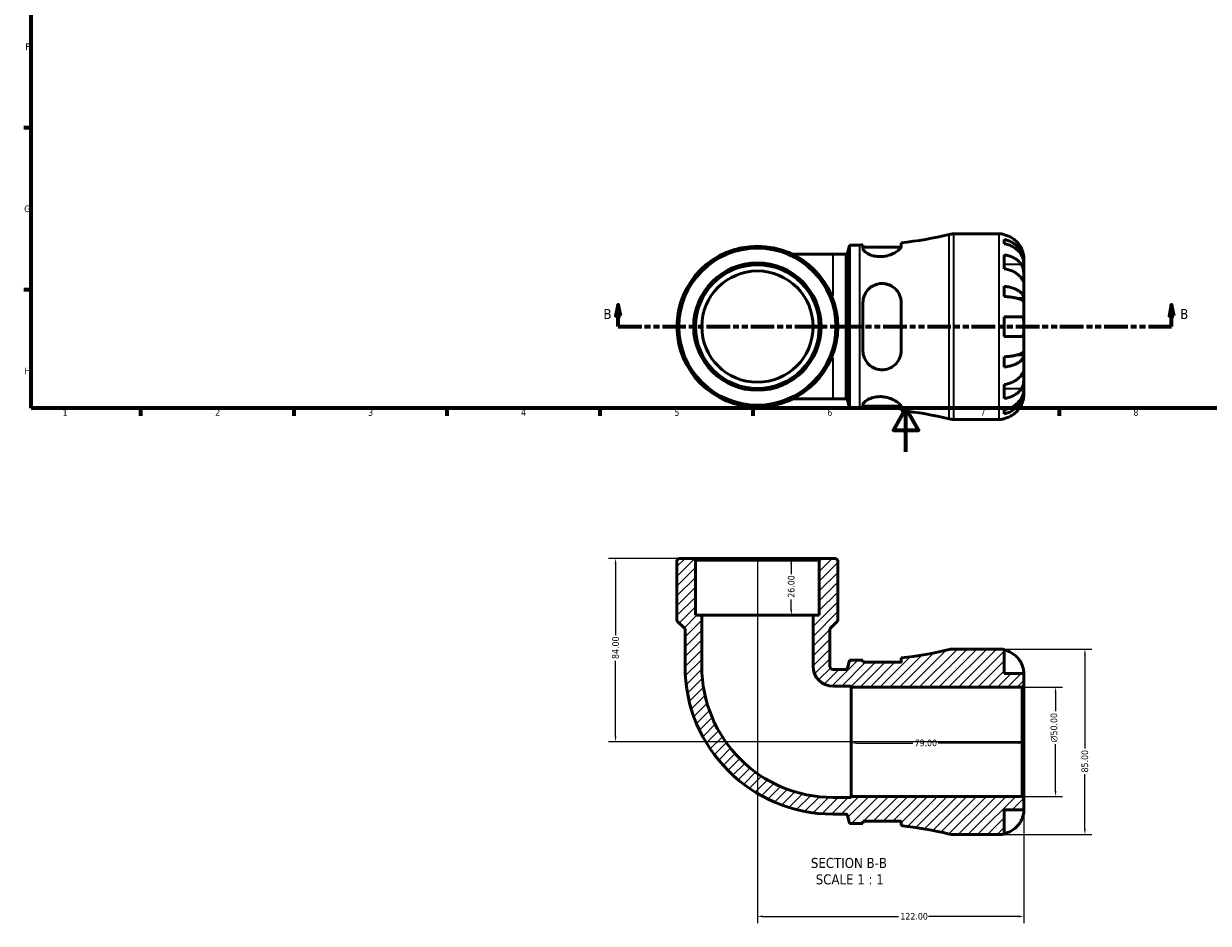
# Model space of a CAD drawing. Header units: millimetres. Extents: x 0 to 905, y -216 to 626.
# Tile 1 of 4: x 17 to 559, y -216 to 196. Entities that reach past the tile are written whole.
import ezdxf

# ---------------------------------------------------------------- set-up
doc = ezdxf.new("R2010")
doc.units = ezdxf.units.MM
doc.linetypes.add('DOUBLE_DASH_CHAIN', pattern=[1.2403, 0.6614, -0.0827, 0.1654, -0.0827, 0.1654, -0.0827])
for name, color, linetype, lineweight in [('Border (ANSI)', 7, 'Continuous', 70), ('Dimension (ANSI)', 7, 'Continuous', 25), ('Hatch (ANSI)', 7, 'Continuous', 18), ('Section Line (ANSI)', 7, 'DOUBLE_DASH_CHAIN', 70), ('Symbol (ANSI)', 7, 'Continuous', 25), ('Visible (ANSI)', 7, 'Continuous', 50), ('Visible Narrow (ANSI)', 7, 'Continuous', 35)]:
    doc.layers.add(name, color=color, linetype=linetype, lineweight=lineweight)
doc.styles.add('Label Text (ANSI)', font='tahoma.ttf')
doc.styles.add('Note Text (ANSI)', font='tahoma.ttf')
doc.dimstyles.new('Default - mm (ANSI)', dxfattribs={"dimtxt": 3.048, "dimasz": 2.5, "dimexe": 3.175, "dimexo": 1.6002, "dimgap": 0.8, "dimtad": 0, "dimtoh": 1, "dimrnd": 1e-08, "dimzin": 4, "dimdsep": 46, "dimtxsty": 'Note Text (ANSI)', "dimcen": 0.09, "dimdle": 10, "dimclrd": 256, "dimclre": 256, "dimclrt": 256, "dimadec": 1, "dimazin": 1, "dimtfac": 1, "dimtofl": 0, "dimtmove": 0, "dimatfit": 3, "dimfxl": 1, "dimtolj": 1, "dimtzin": 4, "dimlwd": -1, "dimlwe": -1, "dimarcsym": 0})

# ---------------------------------------------------------------- blocks, each defined once
blk = doc.blocks.new('Borders Default Border')
at = {"layer": 'Border (ANSI)'}
for p, q in [((20, 148.5), (16.55, 148.5)), ((20, 74.25), (16.55, 74.25)), ((70.08, 20), (70.08, 16.55)), ((140.17, 20), (140.17, 16.55)), ((210.25, 20), (210.25, 16.55)), ((280.33, 20), (280.33, 16.55)), ((350.42, 20), (350.42, 16.55)), ((490.58, 20), (490.58, 16.55))]:
    blk.add_line(p, q, dxfattribs=at)
at = {"layer": 'Border (ANSI)', "flags": 128}
for points in [[(20, 20), (20, 574), (821, 574), (821, 20), (20, 20)], [(420.5, 0), (420.5, 20), (414.73, 10), (426.27, 10), (420.5, 20)]]:
    blk.add_lwpolyline(points, dxfattribs=at)
at = {"layer": 'Border (ANSI)', "char_height": 3.05, "attachment_point": 7, "style": 'Note Text (ANSI)'}
for s, insert in [('F', (17.29, 184.1)), ('G', (16.81, 109.79)), ('H', (16.97, 35.6)), ('1', (34.35, 16.55)), ('2', (104.2, 16.55)), ('3', (174.26, 16.49)), ('4', (244.23, 16.55)), ('5', (314.48, 16.49)), ('6', (384.49, 16.49)), ('7', (454.6, 16.55)), ('8', (524.63, 16.48))]:
    blk.add_mtext(s, dxfattribs=dict(at, insert=insert))
blk = doc.blocks.new('2dTransSection0')
at = {"layer": 'Section Line (ANSI)', "linetype": 'Continuous'}
for p, q in [((288.73, 67.4), (287.73, 62.4)), ((288.73, 62.4), (288.73, 67.4)), ((289.73, 62.4), (288.73, 67.4)), ((542.1, 67.4), (541.1, 62.4)), ((542.1, 62.4), (542.1, 67.4)), ((543.1, 62.4), (542.1, 67.4)), ((287.73, 62.4), (289.73, 62.4)), ((288.73, 57.4), (288.73, 62.4)), ((541.1, 62.4), (543.1, 62.4)), ((542.1, 57.4), (542.1, 62.4)), ((288.73, 57.4), (299.36, 57.4)), ((531.48, 57.4), (542.1, 57.4))]:
    blk.add_line(p, q, dxfattribs=at)
at = {"layer": 'Section Line (ANSI)', "linetype": 'DOUBLE_DASH_CHAIN', "ltscale": 16.309778}
blk.add_line((288.73, 57.4), (542.1, 57.4), dxfattribs=at)
at = {"layer": 'Section Line (ANSI)', "linetype": 'Continuous', "flags": 128}
for points in [[(289.73, 62.4), (288.73, 67.4), (287.73, 62.4), (289.73, 62.4)], [(543.1, 62.4), (542.1, 67.4), (541.1, 62.4), (543.1, 62.4)]]:
    blk.add_lwpolyline(points, dxfattribs=at)
at = {"layer": 'Section Line (ANSI)'}
for points in [[(289.73, 62.4), (288.73, 67.4), (287.73, 62.4), (289.73, 62.4)], [(543.1, 62.4), (542.1, 67.4), (541.1, 62.4), (543.1, 62.4)]]:
    blk.add_solid(points, dxfattribs=at)
at = {"layer": 'Section Line (ANSI)', "char_height": 4.57, "attachment_point": 7, "style": 'Label Text (ANSI)'}
for insert in [(281.98, 60.9), (546.06, 60.9)]:
    blk.add_mtext('B', dxfattribs=dict(at, insert=insert))
blk = doc.blocks.new('*D7')
at = {"layer": 'Defpoints', "color": 0, "transparency": 16777216}
for p in [(473.63, -107.79), (489, -107.79), (473.63, -157.79)]:
    blk.add_point(p, dxfattribs=at)
at = {"layer": 'Dimension (ANSI)', "transparency": 16777216}
for p, q in [((475.23, -107.79), (492.17, -107.79)), ((489, -110.29), (489, -118.72)), ((489, -155.29), (489, -133.87)), ((475.23, -157.79), (492.17, -157.79))]:
    blk.add_line(p, q, dxfattribs=at)
for points in [[(488.58, -110.29), (489.41, -110.29), (489, -107.79)], [(488.58, -155.29), (489.41, -155.29), (489, -157.79)]]:
    blk.add_solid(points, dxfattribs=at)
at = {"layer": 'Dimension (ANSI)', "transparency": 16777216, "insert": (486.7, -133.07), "char_height": 3.048, "attachment_point": 1, "rotation": 90, "style": 'Note Text (ANSI)'}
blk.add_mtext('\\A1;\\fAIGDT|b0|i0;\\H3.0480;\\ln\\fTahoma|b0|i0;\\H3.0480;50.00', dxfattribs=at)
blk = doc.blocks.new('*D8')
at = {"layer": 'Defpoints', "color": 0, "transparency": 16777216}
for p in [(395.48, -132.79), (395.48, -133.36), (474.48, -132.79)]:
    blk.add_point(p, dxfattribs=at)
at = {"layer": 'Dimension (ANSI)', "transparency": 16777216}
for p, q in [((397.98, -133.36), (423.65, -133.36)), ((471.98, -133.36), (435.31, -133.36))]:
    blk.add_line(p, q, dxfattribs=at)
for points in [[(397.98, -132.95), (397.98, -133.78), (395.48, -133.36)], [(471.98, -132.95), (471.98, -133.78), (474.48, -133.36)]]:
    blk.add_solid(points, dxfattribs=at)
at = {"layer": 'Dimension (ANSI)', "transparency": 16777216, "insert": (424.45, -131.78), "char_height": 3.048, "attachment_point": 1, "style": 'Note Text (ANSI)'}
blk.add_mtext('\\A1;79.00', dxfattribs=at)
blk = doc.blocks.new('*D9')
at = {"layer": 'Defpoints', "color": 0, "transparency": 16777216}
for p in [(323.3, -48.79), (287.55, -132.79), (474.48, -132.79)]:
    blk.add_point(p, dxfattribs=at)
at = {"layer": 'Dimension (ANSI)', "transparency": 16777216}
for p, q in [((321.7, -48.79), (284.37, -48.79)), ((287.55, -51.29), (287.55, -83.94)), ((287.55, -130.29), (287.55, -95.65)), ((472.88, -132.79), (284.37, -132.79))]:
    blk.add_line(p, q, dxfattribs=at)
for points in [[(287.13, -51.29), (287.96, -51.29), (287.55, -48.79)], [(287.13, -130.29), (287.96, -130.29), (287.55, -132.79)]]:
    blk.add_solid(points, dxfattribs=at)
at = {"layer": 'Dimension (ANSI)', "transparency": 16777216, "insert": (285.95, -94.85), "char_height": 3.048, "attachment_point": 1, "rotation": 90, "style": 'Note Text (ANSI)'}
blk.add_mtext('\\A1;84.00', dxfattribs=at)
blk = doc.blocks.new('*D10')
at = {"layer": 'Defpoints', "color": 0, "transparency": 16777216}
for p in [(352.48, -48.79), (474.48, -158.64), (474.48, -212.79)]:
    blk.add_point(p, dxfattribs=at)
at = {"layer": 'Dimension (ANSI)', "transparency": 16777216}
for p, q in [((352.48, -50.4), (352.48, -215.97)), ((474.48, -160.25), (474.48, -215.97)), ((354.98, -212.79), (417.14, -212.79)), ((471.98, -212.79), (430.82, -212.79))]:
    blk.add_line(p, q, dxfattribs=at)
for points in [[(354.98, -212.38), (354.98, -213.21), (352.48, -212.79)], [(471.98, -212.38), (471.98, -213.21), (474.48, -212.79)]]:
    blk.add_solid(points, dxfattribs=at)
at = {"layer": 'Dimension (ANSI)', "transparency": 16777216, "insert": (417.94, -211.21), "char_height": 3.048, "attachment_point": 1, "style": 'Note Text (ANSI)'}
blk.add_mtext('\\A1;122.00', dxfattribs=at)
blk = doc.blocks.new('*D11')
at = {"layer": 'Defpoints', "color": 0, "transparency": 16777216}
for p in [(352.48, -48.79), (352.48, -74.79), (367.99, -74.79)]:
    blk.add_point(p, dxfattribs=at)
at = {"layer": 'Dimension (ANSI)', "transparency": 16777216}
for p, q in [((367.99, -51.29), (367.99, -55.98)), ((367.99, -72.29), (367.99, -67.61))]:
    blk.add_line(p, q, dxfattribs=at)
for points in [[(367.58, -51.29), (368.41, -51.29), (367.99, -48.79)], [(367.58, -72.29), (368.41, -72.29), (367.99, -74.79)]]:
    blk.add_solid(points, dxfattribs=at)
at = {"layer": 'Dimension (ANSI)', "transparency": 16777216, "insert": (366.41, -66.81), "char_height": 3.048, "attachment_point": 1, "rotation": 90, "style": 'Note Text (ANSI)'}
blk.add_mtext('\\A1;26.00', dxfattribs=at)
blk = doc.blocks.new('*D12')
at = {"layer": 'Defpoints', "color": 0, "transparency": 16777216}
for p in [(463.23, -90.29), (463.23, -175.29), (502.45, -175.29)]:
    blk.add_point(p, dxfattribs=at)
at = {"layer": 'Dimension (ANSI)', "transparency": 16777216}
for p, q in [((464.83, -90.29), (505.62, -90.29)), ((502.45, -92.79), (502.45, -135.94)), ((502.45, -172.79), (502.45, -147.65)), ((464.83, -175.29), (505.62, -175.29))]:
    blk.add_line(p, q, dxfattribs=at)
for points in [[(502.03, -92.79), (502.86, -92.79), (502.45, -90.29)], [(502.03, -172.79), (502.86, -172.79), (502.45, -175.29)]]:
    blk.add_solid(points, dxfattribs=at)
at = {"layer": 'Dimension (ANSI)', "transparency": 16777216, "insert": (500.85, -146.85), "char_height": 3.048, "attachment_point": 1, "rotation": 90, "style": 'Note Text (ANSI)'}
blk.add_mtext('\\A1;85.00', dxfattribs=at)

msp = doc.modelspace()

# ---------------------------------------------------------------- hatches: boundary and pattern name
at = {"layer": 'Hatch (ANSI)'}
h = msp.add_hatch(dxfattribs=at)
h.set_pattern_fill('ANSI31', color=256, scale=25.4, style=0)
h.set_pattern_definition([(45, (0, 0), (-2.245064, 2.245064), [])])
edge = h.paths.add_edge_path()
edge.add_line((400.815, -169.195), (418.315, -169.195))
edge.add_line((418.315, -169.195), (418.315, -171.22))
edge.add_ellipse((399.43, -344.617), major_axis=(18.885, 173.397), ratio=1, start_angle=352.65432, end_angle=360, ccw=False)
edge.add_ellipse((442.323, -166.795), major_axis=(-1.993, -8.263), ratio=1, start_angle=0, end_angle=13.56137)
edge.add_line((442.323, -175.295), (463.23, -175.295))
edge.add_ellipse((463.23, -164.045), major_axis=(0, -11.25), ratio=1, start_angle=0, end_angle=11.53696)
edge.add_line((465.48, -175.068), (465.48, -164.045))
edge.add_line((465.48, -164.045), (474.48, -164.045))
edge.add_line((474.48, -164.045), (474.48, -158.645))
edge.add_line((474.48, -158.645), (473.63, -157.795))
edge.add_line((473.63, -157.795), (395.48, -157.795))
edge.add_line((395.48, -157.795), (395.48, -158.29))
edge.add_line((395.48, -158.29), (387.106, -158.29))
edge.add_ellipse((387.106, -98.169), major_axis=(0, -60.121), ratio=1, start_angle=270, end_angle=360, ccw=False)
edge.add_line((326.985, -98.169), (326.985, -74.795))
edge.add_line((326.985, -74.795), (324.152, -74.795))
edge.add_line((324.152, -74.795), (324.152, -49.645))
edge.add_line((324.152, -49.645), (323.302, -48.795))
edge.add_line((323.302, -48.795), (316.504, -48.795))
edge.add_line((316.504, -48.795), (315.654, -49.645))
edge.add_line((315.654, -49.645), (315.654, -77.395))
edge.add_line((315.654, -77.395), (319.336, -81.078))
edge.add_line((319.336, -81.078), (319.336, -98.169))
edge.add_ellipse((387.106, -98.169), major_axis=(-67.77, 0), ratio=1, start_angle=0, end_angle=90)
edge.add_line((387.106, -165.939), (393.028, -165.939))
edge.add_ellipse((393.028, -166.619), major_axis=(0, 0.68), ratio=1, start_angle=285, end_angle=360, ccw=False)
edge.add_line((393.685, -166.443), (394.69, -170.195))
edge.add_line((394.69, -170.195), (399.43, -170.195))
edge.add_ellipse((399.43, -344.617), major_axis=(0, 174.422), ratio=1, start_angle=359.54504, end_angle=360, ccw=False)
edge.add_line((400.815, -170.2), (400.815, -169.195))
edge = h.paths.add_edge_path()
edge.add_line((418.315, -96.395), (400.815, -96.395))
edge.add_line((400.815, -96.395), (400.815, -95.389))
edge.add_ellipse((399.43, 79.027), major_axis=(1.385, -174.417), ratio=1, start_angle=359.54504, end_angle=360, ccw=False)
edge.add_line((399.43, -95.395), (394.69, -95.395))
edge.add_line((394.69, -95.395), (393.685, -99.147))
edge.add_ellipse((393.028, -98.971), major_axis=(0.657, -0.176), ratio=1, start_angle=285, end_angle=360, ccw=False)
edge.add_line((393.028, -99.651), (387.106, -99.651))
edge.add_ellipse((387.106, -98.169), major_axis=(0, -1.482), ratio=1, start_angle=270, end_angle=360, ccw=False)
edge.add_line((385.624, -98.169), (385.624, -81.078))
edge.add_line((385.624, -81.078), (389.307, -77.395))
edge.add_line((389.307, -77.395), (389.307, -49.645))
edge.add_line((389.307, -49.645), (388.457, -48.795))
edge.add_line((388.457, -48.795), (381.658, -48.795))
edge.add_line((381.658, -48.795), (380.808, -49.645))
edge.add_line((380.808, -49.645), (380.808, -74.795))
edge.add_line((380.808, -74.795), (377.975, -74.795))
edge.add_line((377.975, -74.795), (377.975, -98.169))
edge.add_ellipse((387.106, -98.169), major_axis=(-9.131, 0), ratio=1, start_angle=0, end_angle=90)
edge.add_line((387.106, -107.3), (395.48, -107.3))
edge.add_line((395.48, -107.3), (395.48, -107.795))
edge.add_line((395.48, -107.795), (473.63, -107.795))
edge.add_line((473.63, -107.795), (474.48, -106.945))
edge.add_line((474.48, -106.945), (474.48, -101.545))
edge.add_line((474.48, -101.545), (465.48, -101.545))
edge.add_line((465.48, -101.545), (465.48, -90.522))
edge.add_ellipse((463.23, -101.545), major_axis=(2.25, 11.023), ratio=1, start_angle=0, end_angle=11.53696)
edge.add_line((463.23, -90.295), (442.323, -90.295))
edge.add_ellipse((442.323, -98.795), major_axis=(0, 8.5), ratio=1, start_angle=0, end_angle=13.56137)
edge.add_ellipse((399.43, 79.027), major_axis=(40.9, -169.559), ratio=1, start_angle=352.65432, end_angle=360, ccw=False)
edge.add_line((418.315, -94.37), (418.315, -96.395))

# ---------------------------------------------------------------- linework, layer by layer
at = {"layer": 'Visible (ANSI)'}
for p, q in [((442.323, 99.901), (463.23, 99.901)), ((465.48, 99.674), (465.48, 99.433)), ((393.685, 91.049), (394.69, 94.801)), ((394.69, 20.001), (394.69, 94.801)), ((394.69, 94.801), (399.43, 94.801)), ((400.815, 94.806), (400.815, 93.152)), ((400.815, 93.801), (418.221, 93.801)), ((418.315, 94.218), (418.315, 95.826)), ((465.48, 97.358), (465.48, 95.413)), ((387.106, 90.545), (368.532, 90.545)), ((387.106, 90.545), (393.028, 90.545)), ((465.48, 90.304), (465.48, 83.94)), ((474.48, 86.64), (474.48, 88.651)), ((474.48, 86.64), (474.445, 86.64)), ((474.48, 85.875), (474.48, 86.64)), ((474.48, 79.498), (474.48, 85.875)), ((474.48, 70.278), (474.48, 79.498)), ((465.48, 75.896), (465.48, 71.202)), ((400.815, 68.401), (400.815, 46.401)), ((418.315, 46.401), (418.315, 68.401)), ((474.48, 70.278), (471.751, 70.278)), ((474.48, 68.43), (474.48, 70.278)), ((474.48, 57.401), (474.48, 68.43)), ((465.48, 61.901), (465.48, 52.901)), ((474.48, 46.372), (474.48, 57.401)), ((465.48, 43.6), (465.48, 38.906)), ((474.48, 44.524), (471.751, 44.524)), ((474.48, 44.524), (474.48, 46.372)), ((474.48, 35.304), (474.48, 44.524)), ((474.48, 28.927), (474.48, 35.304)), ((465.48, 30.861), (465.48, 24.498)), ((474.48, 28.162), (474.445, 28.162)), ((474.48, 28.162), (474.48, 28.927)), ((474.48, 26.151), (474.48, 28.162)), ((368.532, 24.257), (387.106, 24.257)), ((387.106, 24.257), (393.028, 24.257)), ((393.685, 23.753), (394.69, 20.001)), ((394.69, 20.001), (399.43, 20.001)), ((400.815, 21.649), (400.815, 19.995)), ((400.815, 21.001), (418.221, 21.001)), ((418.315, 18.976), (418.315, 20.584)), ((465.48, 19.389), (465.48, 17.444)), ((442.323, 14.901), (463.23, 14.901)), ((465.48, 15.368), (465.48, 15.128)), ((316.504, -48.795), (315.654, -49.645)), ((323.302, -48.795), (316.504, -48.795)), ((324.152, -49.645), (323.302, -48.795)), ((381.658, -48.795), (323.302, -48.795)), ((381.658, -48.795), (380.808, -49.645)), ((388.457, -48.795), (381.658, -48.795)), ((389.307, -49.645), (388.457, -48.795)), ((315.654, -49.645), (315.654, -77.395)), ((324.152, -74.795), (324.152, -49.645)), ((324.152, -49.645), (380.808, -49.645)), ((380.808, -49.645), (380.808, -74.795)), ((389.307, -77.395), (389.307, -49.645)), ((326.985, -74.795), (324.152, -74.795)), ((326.985, -98.169), (326.985, -74.795)), ((377.975, -74.795), (326.985, -74.795)), ((380.808, -74.795), (377.975, -74.795)), ((377.975, -74.795), (377.975, -98.169)), ((315.654, -77.395), (319.336, -81.078)), ((319.336, -81.078), (319.336, -98.169)), ((385.624, -81.078), (389.307, -77.395)), ((385.624, -98.169), (385.624, -81.078)), ((463.23, -90.295), (442.323, -90.295)), ((465.48, -101.545), (465.48, -90.522)), ((394.69, -95.395), (393.685, -99.147)), ((399.43, -95.395), (394.69, -95.395)), ((400.815, -96.395), (400.815, -95.389)), ((418.315, -96.395), (400.815, -96.395)), ((418.315, -94.37), (418.315, -96.395)), ((393.028, -99.651), (387.106, -99.651)), ((474.48, -101.545), (465.48, -101.545)), ((474.48, -106.945), (474.48, -101.545)), ((387.106, -107.3), (395.48, -107.3)), ((395.48, -107.3), (395.48, -107.795)), ((395.48, -107.795), (473.63, -107.795)), ((395.48, -157.795), (395.48, -107.795)), ((473.63, -107.795), (474.48, -106.945)), ((473.63, -107.795), (473.63, -157.795)), ((474.48, -158.645), (474.48, -106.945)), ((395.48, -158.29), (387.106, -158.29)), ((473.63, -157.795), (395.48, -157.795)), ((395.48, -157.795), (395.48, -158.29)), ((474.48, -158.645), (473.63, -157.795)), ((474.48, -164.045), (474.48, -158.645)), ((387.106, -165.939), (393.028, -165.939)), ((393.685, -166.443), (394.69, -170.195)), ((465.48, -175.068), (465.48, -164.045)), ((465.48, -164.045), (474.48, -164.045)), ((394.69, -170.195), (399.43, -170.195)), ((400.815, -169.195), (418.315, -169.195)), ((400.815, -170.2), (400.815, -169.195)), ((418.315, -169.195), (418.315, -171.22)), ((442.323, -175.295), (463.23, -175.295))]:
    msp.add_line(p, q, dxfattribs=at)
for radius in [36.826, 35.976, 29.178, 28.328, 25.495]:
    msp.add_circle((352.48, 57.401), radius, dxfattribs=at)
for centre, radius, start, end in [((399.43, 269.223), 174.422, 276.2157, 283.56137), ((442.323, 91.401), 8.5, 90, 103.56137), ((463.23, 88.651), 11.25, 78.46304, 90), ((399.43, 269.223), 174.422, 270, 270.45496), ((393.028, 91.225), 0.68, 270, 345), ((393.028, 23.577), 0.68, 15, 90), ((399.43, -154.421), 174.422, 89.54504, 90), ((399.43, -154.421), 174.422, 76.43863, 83.7843), ((442.323, 23.401), 8.5, 256.43863, 270), ((463.23, 26.151), 11.25, 270, 281.53696), ((399.43, 79.027), 174.422, 276.2157, 283.56137), ((442.323, -98.795), 8.5, 90, 103.56137), ((463.23, -101.545), 11.25, 78.46304, 90), ((399.43, 79.027), 174.422, 270, 270.45496), ((387.106, -98.169), 67.77, 180, 270), ((387.106, -98.169), 60.121, 180, 270), ((387.106, -98.169), 9.131, 180, 270), ((387.106, -98.169), 1.482, 180, 270), ((393.028, -98.971), 0.68, 270, 345), ((393.028, -166.619), 0.68, 15, 90), ((399.43, -344.617), 174.422, 89.54504, 90), ((399.43, -344.617), 174.422, 76.43863, 83.7843), ((442.323, -166.795), 8.5, 256.43863, 270), ((463.23, -164.045), 11.25, 270, 281.53696)]:
    msp.add_arc(centre, radius, start, end, dxfattribs=at)
for points, knots in [([(473.413, 93.151), (473.18, 93.651), (472.897, 94.159), (472.155, 95.276), (471.666, 95.864), (470.683, 96.851), (470.099, 97.34), (468.841, 98.184), (468.166, 98.539), (466.903, 99.064), (466.2, 99.286), (465.48, 99.433)], [5.50227189, 5.50227189, 5.50227189, 5.50227189, 5.66172607, 5.66172607, 5.87111315, 5.87111315, 6.07951382, 6.07951382, 6.28791448, 6.28791448, 6.49007585, 6.49007585, 6.49007585, 6.49007585]), ([(418.315, 94.218), (418.315, 94.052), (418.262, 93.868), (417.953, 93.269), (417.549, 92.813), (416.386, 91.852), (415.609, 91.346), (413.863, 90.491), (412.922, 90.132), (411.149, 89.69), (410.366, 89.562), (408.821, 89.456), (408.08, 89.471), (406.481, 89.638), (405.658, 89.818), (403.905, 90.375), (403.053, 90.793), (401.699, 91.685), (401.216, 92.159), (400.871, 92.788), (400.815, 92.977), (400.815, 93.152)], [-3.0728185, -3.0728185, -3.0728185, -3.0728185, -2.8979189, -2.8979189, -2.5471906, -2.5471906, -2.1792349, -2.1792349, -1.8502715, -1.8502715, -1.6094546, -1.6094546, -1.384018, -1.384018, -1.1093647, -1.1093647, -0.7386253, -0.7386253, -0.3505366, -0.3505366, -0.1706275, -0.1706275, -0.1706275, -0.1706275]), ([(465.48, 97.358), (466.201, 97.215), (466.906, 96.999), (468.171, 96.491), (468.845, 96.148), (470.104, 95.333), (470.688, 94.86), (471.67, 93.907), (472.159, 93.338), (473.001, 92.115), (473.355, 91.46), (473.887, 90.212), (474.115, 89.503), (474.411, 88.056), (474.48, 87.317), (474.48, 86.64)], [0.2134337, 0.2134337, 0.2134337, 0.2134337, 0.41601, 0.41601, 0.6243485, 0.6243485, 0.832687, 0.832687, 1.0415719, 1.0415719, 1.2504568, 1.2504568, 1.4601279, 1.4601279, 1.6697991, 1.6697991, 1.6697991, 1.6697991]), ([(474.48, 85.875), (474.48, 86.477), (474.411, 87.135), (474.115, 88.423), (473.887, 89.053), (473.355, 90.164), (473.001, 90.747), (472.159, 91.836), (471.67, 92.342), (470.688, 93.19), (470.104, 93.611), (468.845, 94.337), (468.171, 94.642), (466.906, 95.094), (466.201, 95.286), (465.48, 95.413)], [5.0161165, 5.0161165, 5.0161165, 5.0161165, 5.2257877, 5.2257877, 5.4354588, 5.4354588, 5.6443437, 5.6443437, 5.8532286, 5.8532286, 6.0615671, 6.0615671, 6.2699056, 6.2699056, 6.472482, 6.472482, 6.472482, 6.472482]), ([(474.48, 88.651), (474.48, 88.651), (474.481, 88.705), (474.476, 88.927), (474.471, 89.106), (474.429, 89.65), (474.382, 90.049), (474.229, 90.816), (474.15, 91.142), (473.972, 91.741), (473.883, 92.006), (473.677, 92.553), (473.56, 92.832), (473.426, 93.122), (473.42, 93.137), (473.413, 93.151)], [-3.12621297, -3.12621297, -3.12621297, -3.12621297, -3.00592131, -3.00592131, -2.87295675, -2.87295675, -2.69789372, -2.69789372, -2.58338701, -2.58338701, -2.49547573, -2.49547573, -2.40310236, -2.40310236, -2.39831682, -2.39831682, -2.39831682, -2.39831682]), ([(465.48, 90.304), (466.2, 90.2), (466.903, 90.043), (468.166, 89.672), (468.841, 89.421), (470.099, 88.824), (470.683, 88.478), (471.666, 87.781), (472.155, 87.364), (472.897, 86.575), (473.18, 86.216), (473.413, 85.862)], [0.21343841, 0.21343841, 0.21343841, 0.21343841, 0.41559978, 0.41559978, 0.62400044, 0.62400044, 0.8324011, 0.8324011, 1.04178819, 1.04178819, 1.20124236, 1.20124236, 1.20124236, 1.20124236]), ([(473.413, 79.498), (473.18, 79.852), (472.897, 80.211), (472.155, 81), (471.666, 81.417), (470.683, 82.114), (470.099, 82.46), (468.841, 83.057), (468.166, 83.308), (466.903, 83.679), (466.2, 83.836), (465.48, 83.94)], [5.50227189, 5.50227189, 5.50227189, 5.50227189, 5.66172607, 5.66172607, 5.87111315, 5.87111315, 6.07951382, 6.07951382, 6.28791448, 6.28791448, 6.49007585, 6.49007585, 6.49007585, 6.49007585]), ([(473.413, 85.862), (473.472, 85.773), (473.529, 85.679), (473.705, 85.362), (473.815, 85.122), (474.014, 84.588), (474.101, 84.294), (474.275, 83.547), (474.344, 83.087), (474.444, 82.055), (474.465, 81.494), (474.482, 80.419), (474.48, 79.919), (474.48, 79.498)], [-0.72474413, -0.72474413, -0.72474413, -0.72474413, -0.68292689, -0.68292689, -0.58946764, -0.58946764, -0.49014387, -0.49014387, -0.34933517, -0.34933517, -0.17856496, -0.17856496, 0, 0, 0, 0]), ([(400.815, 68.401), (400.815, 68.861), (400.851, 69.32), (401.09, 70.822), (401.445, 71.826), (402.557, 73.774), (403.361, 74.691), (405.094, 75.98), (405.945, 76.426), (407.589, 76.958), (408.338, 77.098), (409.87, 77.18), (410.633, 77.118), (412.337, 76.759), (413.239, 76.398), (415.116, 75.278), (416.021, 74.43), (417.391, 72.484), (417.874, 71.394), (418.25, 69.63), (418.315, 69.019), (418.315, 68.401)], [-3.0432113, -3.0432113, -3.0432113, -3.0432113, -2.8981948, -2.8981948, -2.5610378, -2.5610378, -2.1775655, -2.1775655, -1.8826405, -1.8826405, -1.6526804, -1.6526804, -1.4206498, -1.4206498, -1.1178902, -1.1178902, -0.7201261, -0.7201261, -0.3378687, -0.3378687, -0.1434595, -0.1434595, -0.1434595, -0.1434595]), ([(474.48, 79.498), (474.48, 79.257), (474.48, 79.044), (474.478, 78.67), (474.476, 78.516), (474.454, 78.25), (474.43, 78.176), (474.33, 78.184), (474.257, 78.26), (474.079, 78.499), (473.991, 78.627), (473.787, 78.93), (473.674, 79.101), (473.505, 79.358), (473.46, 79.427), (473.413, 79.498)], [0, 0, 0, 0, 0.10230486, 0.10230486, 0.2116531, 0.2116531, 0.35868741, 0.35868741, 0.49861539, 0.49861539, 0.59613895, 0.59613895, 0.69034298, 0.69034298, 0.72355027, 0.72355027, 0.72355027, 0.72355027]), ([(465.48, 75.896), (466.201, 75.821), (466.906, 75.708), (468.171, 75.442), (468.845, 75.262), (470.104, 74.834), (470.688, 74.587), (471.67, 74.087), (472.159, 73.789), (473.001, 73.148), (473.355, 72.804), (473.887, 72.15), (474.115, 71.779), (474.411, 71.02), (474.48, 70.632), (474.48, 70.278)], [0.2134337, 0.2134337, 0.2134337, 0.2134337, 0.41601, 0.41601, 0.6243485, 0.6243485, 0.832687, 0.832687, 1.0415719, 1.0415719, 1.2504568, 1.2504568, 1.4601279, 1.4601279, 1.6697991, 1.6697991, 1.6697991, 1.6697991]), ([(474.48, 68.43), (474.48, 68.605), (474.411, 68.796), (474.115, 69.17), (473.887, 69.354), (473.355, 69.676), (473.001, 69.846), (472.159, 70.162), (471.67, 70.309), (470.688, 70.556), (470.104, 70.678), (468.845, 70.889), (468.171, 70.977), (466.906, 71.109), (466.201, 71.165), (465.48, 71.202)], [5.0161165, 5.0161165, 5.0161165, 5.0161165, 5.2257877, 5.2257877, 5.4354588, 5.4354588, 5.6443437, 5.6443437, 5.8532286, 5.8532286, 6.0615671, 6.0615671, 6.2699056, 6.2699056, 6.472482, 6.472482, 6.472482, 6.472482]), ([(465.48, 61.901), (466.2, 61.901), (466.903, 61.901), (468.166, 61.901), (468.841, 61.901), (470.099, 61.901), (470.683, 61.901), (471.666, 61.901), (472.155, 61.901), (472.897, 61.901), (473.18, 61.901), (473.413, 61.901)], [0.21343841, 0.21343841, 0.21343841, 0.21343841, 0.41559978, 0.41559978, 0.62400044, 0.62400044, 0.8324011, 0.8324011, 1.04178819, 1.04178819, 1.20124236, 1.20124236, 1.20124236, 1.20124236]), ([(473.413, 61.901), (473.51, 61.901), (473.602, 61.886), (473.771, 61.826), (473.849, 61.782), (474.007, 61.644), (474.084, 61.544), (474.265, 61.193), (474.342, 60.892), (474.445, 60.123), (474.465, 59.651), (474.482, 58.585), (474.48, 57.997), (474.48, 57.401)], [-0.72877811, -0.72877811, -0.72877811, -0.72877811, -0.65864576, -0.65864576, -0.58948737, -0.58948737, -0.50282865, -0.50282865, -0.34782332, -0.34782332, -0.17870564, -0.17870564, 0, 0, 0, 0]), ([(474.48, 57.401), (474.48, 56.982), (474.481, 56.566), (474.476, 55.677), (474.469, 55.216), (474.417, 54.427), (474.376, 54.096), (474.246, 53.579), (474.165, 53.384), (473.993, 53.145), (473.919, 53.072), (473.759, 52.969), (473.676, 52.936), (473.531, 52.907), (473.473, 52.901), (473.413, 52.901)], [0, 0, 0, 0, 0.1255823, 0.1255823, 0.27758688, 0.27758688, 0.41565829, 0.41565829, 0.53558864, 0.53558864, 0.6106285, 0.6106285, 0.67830711, 0.67830711, 0.7205994, 0.7205994, 0.7205994, 0.7205994]), ([(473.413, 52.901), (473.18, 52.901), (472.897, 52.901), (472.155, 52.901), (471.666, 52.901), (470.683, 52.901), (470.099, 52.901), (468.841, 52.901), (468.166, 52.901), (466.903, 52.901), (466.2, 52.901), (465.48, 52.901)], [5.50227189, 5.50227189, 5.50227189, 5.50227189, 5.66172607, 5.66172607, 5.87111315, 5.87111315, 6.07951382, 6.07951382, 6.28791448, 6.28791448, 6.49007585, 6.49007585, 6.49007585, 6.49007585]), ([(418.315, 46.401), (418.315, 45.846), (418.262, 45.296), (417.953, 43.679), (417.549, 42.664), (416.386, 40.806), (415.609, 39.972), (413.863, 38.712), (412.922, 38.251), (411.149, 37.76), (410.366, 37.651), (408.821, 37.651), (408.08, 37.746), (406.481, 38.162), (405.658, 38.522), (403.905, 39.623), (403.053, 40.444), (401.699, 42.382), (401.216, 43.511), (400.871, 45.264), (400.815, 45.83), (400.815, 46.401)], [-3.0728185, -3.0728185, -3.0728185, -3.0728185, -2.8979189, -2.8979189, -2.5471906, -2.5471906, -2.1792349, -2.1792349, -1.8502715, -1.8502715, -1.6094546, -1.6094546, -1.384018, -1.384018, -1.1093647, -1.1093647, -0.7386253, -0.7386253, -0.3505366, -0.3505366, -0.1706275, -0.1706275, -0.1706275, -0.1706275]), ([(465.48, 43.6), (466.201, 43.637), (466.906, 43.693), (468.171, 43.824), (468.845, 43.913), (470.104, 44.124), (470.688, 44.246), (471.67, 44.493), (472.159, 44.64), (473.001, 44.956), (473.355, 45.126), (473.887, 45.448), (474.115, 45.632), (474.411, 46.006), (474.48, 46.197), (474.48, 46.372)], [0.2134337, 0.2134337, 0.2134337, 0.2134337, 0.41601, 0.41601, 0.6243485, 0.6243485, 0.832687, 0.832687, 1.0415719, 1.0415719, 1.2504568, 1.2504568, 1.4601279, 1.4601279, 1.6697991, 1.6697991, 1.6697991, 1.6697991]), ([(474.48, 44.524), (474.48, 44.17), (474.411, 43.782), (474.115, 43.023), (473.887, 42.652), (473.355, 41.998), (473.001, 41.654), (472.159, 41.013), (471.67, 40.715), (470.688, 40.215), (470.104, 39.967), (468.845, 39.54), (468.171, 39.36), (466.906, 39.094), (466.201, 38.981), (465.48, 38.906)], [5.0161165, 5.0161165, 5.0161165, 5.0161165, 5.2257877, 5.2257877, 5.4354588, 5.4354588, 5.6443437, 5.6443437, 5.8532286, 5.8532286, 6.0615671, 6.0615671, 6.2699056, 6.2699056, 6.472482, 6.472482, 6.472482, 6.472482]), ([(465.48, 30.861), (466.2, 30.966), (466.903, 31.123), (468.166, 31.494), (468.841, 31.745), (470.099, 32.342), (470.683, 32.688), (471.666, 33.385), (472.155, 33.801), (472.897, 34.591), (473.18, 34.95), (473.413, 35.304)], [0.21343841, 0.21343841, 0.21343841, 0.21343841, 0.41559978, 0.41559978, 0.62400044, 0.62400044, 0.8324011, 0.8324011, 1.04178819, 1.04178819, 1.20124236, 1.20124236, 1.20124236, 1.20124236]), ([(473.413, 35.304), (473.472, 35.393), (473.529, 35.479), (473.705, 35.747), (473.815, 35.913), (474.014, 36.209), (474.101, 36.335), (474.275, 36.561), (474.344, 36.628), (474.444, 36.614), (474.465, 36.5), (474.482, 36.058), (474.48, 35.725), (474.48, 35.304)], [-0.72474413, -0.72474413, -0.72474413, -0.72474413, -0.68292689, -0.68292689, -0.58946764, -0.58946764, -0.49014387, -0.49014387, -0.34933517, -0.34933517, -0.17856496, -0.17856496, 0, 0, 0, 0]), ([(474.48, 35.304), (474.48, 35.063), (474.48, 34.795), (474.478, 34.197), (474.476, 33.865), (474.454, 33.054), (474.43, 32.568), (474.33, 31.617), (474.257, 31.162), (474.079, 30.428), (473.991, 30.142), (473.787, 29.617), (473.674, 29.378), (473.505, 29.085), (473.46, 29.011), (473.413, 28.94)], [0, 0, 0, 0, 0.10230486, 0.10230486, 0.2116531, 0.2116531, 0.35868741, 0.35868741, 0.49861539, 0.49861539, 0.59613895, 0.59613895, 0.69034298, 0.69034298, 0.72355027, 0.72355027, 0.72355027, 0.72355027]), ([(473.413, 28.94), (473.18, 28.586), (472.897, 28.227), (472.155, 27.437), (471.666, 27.021), (470.683, 26.324), (470.099, 25.978), (468.841, 25.381), (468.166, 25.13), (466.903, 24.759), (466.2, 24.602), (465.48, 24.498)], [5.50227189, 5.50227189, 5.50227189, 5.50227189, 5.66172607, 5.66172607, 5.87111315, 5.87111315, 6.07951382, 6.07951382, 6.28791448, 6.28791448, 6.49007585, 6.49007585, 6.49007585, 6.49007585]), ([(465.48, 19.389), (466.201, 19.516), (466.906, 19.708), (468.171, 20.16), (468.845, 20.465), (470.104, 21.191), (470.688, 21.612), (471.67, 22.46), (472.159, 22.966), (473.001, 24.054), (473.355, 24.637), (473.887, 25.749), (474.115, 26.379), (474.411, 27.667), (474.48, 28.325), (474.48, 28.927)], [0.2134337, 0.2134337, 0.2134337, 0.2134337, 0.41601, 0.41601, 0.6243485, 0.6243485, 0.832687, 0.832687, 1.0415719, 1.0415719, 1.2504568, 1.2504568, 1.4601279, 1.4601279, 1.6697991, 1.6697991, 1.6697991, 1.6697991]), ([(474.48, 28.162), (474.48, 27.485), (474.411, 26.746), (474.115, 25.299), (473.887, 24.59), (473.355, 23.342), (473.001, 22.687), (472.159, 21.463), (471.67, 20.895), (470.688, 19.942), (470.104, 19.469), (468.845, 18.654), (468.171, 18.311), (466.906, 17.803), (466.201, 17.587), (465.48, 17.444)], [5.0161165, 5.0161165, 5.0161165, 5.0161165, 5.2257877, 5.2257877, 5.4354588, 5.4354588, 5.6443437, 5.6443437, 5.8532286, 5.8532286, 6.0615671, 6.0615671, 6.2699056, 6.2699056, 6.472482, 6.472482, 6.472482, 6.472482]), ([(400.815, 21.649), (400.815, 21.791), (400.851, 21.942), (401.09, 22.466), (401.445, 22.868), (402.557, 23.726), (403.361, 24.181), (405.094, 24.832), (405.945, 25.061), (407.589, 25.299), (408.338, 25.343), (409.87, 25.293), (410.633, 25.199), (412.337, 24.845), (413.239, 24.548), (415.116, 23.742), (416.021, 23.2), (417.391, 22.151), (417.874, 21.643), (418.25, 20.975), (418.315, 20.768), (418.315, 20.584)], [-3.0432113, -3.0432113, -3.0432113, -3.0432113, -2.8981948, -2.8981948, -2.5610378, -2.5610378, -2.1775655, -2.1775655, -1.8826405, -1.8826405, -1.6526804, -1.6526804, -1.4206498, -1.4206498, -1.1178902, -1.1178902, -0.7201261, -0.7201261, -0.3378687, -0.3378687, -0.1434595, -0.1434595, -0.1434595, -0.1434595]), ([(473.413, 21.651), (473.485, 21.806), (473.554, 21.962), (473.73, 22.383), (473.829, 22.646), (474.016, 23.198), (474.099, 23.482), (474.273, 24.169), (474.344, 24.548), (474.445, 25.272), (474.465, 25.586), (474.482, 26.033), (474.48, 26.151), (474.48, 26.151)], [-0.71968867, -0.71968867, -0.71968867, -0.71968867, -0.66913349, -0.66913349, -0.58448293, -0.58448293, -0.49008499, -0.49008499, -0.34765985, -0.34765985, -0.17827673, -0.17827673, 0, 0, 0, 0]), ([(465.48, 15.368), (466.2, 15.516), (466.903, 15.738), (468.166, 16.263), (468.841, 16.618), (470.099, 17.462), (470.683, 17.951), (471.666, 18.937), (472.155, 19.526), (472.897, 20.642), (473.18, 21.151), (473.413, 21.651)], [0.21343841, 0.21343841, 0.21343841, 0.21343841, 0.41559978, 0.41559978, 0.62400044, 0.62400044, 0.8324011, 0.8324011, 1.04178819, 1.04178819, 1.20124236, 1.20124236, 1.20124236, 1.20124236]), ([(465.48, -90.762), (466.2, -90.91), (466.903, -91.132), (468.166, -91.657), (468.841, -92.012), (470.099, -92.856), (470.683, -93.345), (471.666, -94.331), (472.155, -94.92), (472.897, -96.036), (473.18, -96.545), (473.413, -97.045)], [0.21343841, 0.21343841, 0.21343841, 0.21343841, 0.41559978, 0.41559978, 0.62400044, 0.62400044, 0.8324011, 0.8324011, 1.04178819, 1.04178819, 1.20124236, 1.20124236, 1.20124236, 1.20124236]), ([(473.413, -97.045), (473.51, -97.254), (473.602, -97.465), (473.771, -97.888), (473.849, -98.098), (474.007, -98.567), (474.084, -98.824), (474.265, -99.519), (474.342, -99.93), (474.445, -100.672), (474.465, -100.982), (474.482, -101.427), (474.48, -101.545), (474.48, -101.545)], [-0.72877811, -0.72877811, -0.72877811, -0.72877811, -0.65864576, -0.65864576, -0.58948737, -0.58948737, -0.50282865, -0.50282865, -0.34782332, -0.34782332, -0.17870564, -0.17870564, 0, 0, 0, 0]), ([(474.48, -164.045), (474.48, -164.045), (474.481, -164.099), (474.476, -164.321), (474.471, -164.5), (474.429, -165.044), (474.382, -165.443), (474.229, -166.21), (474.15, -166.536), (473.972, -167.135), (473.883, -167.4), (473.677, -167.947), (473.56, -168.226), (473.426, -168.516), (473.42, -168.531), (473.413, -168.545)], [-3.12621297, -3.12621297, -3.12621297, -3.12621297, -3.00592131, -3.00592131, -2.87295675, -2.87295675, -2.69789372, -2.69789372, -2.58338701, -2.58338701, -2.49547573, -2.49547573, -2.40310236, -2.40310236, -2.39831682, -2.39831682, -2.39831682, -2.39831682]), ([(473.413, -168.545), (473.18, -169.045), (472.897, -169.553), (472.155, -170.67), (471.666, -171.258), (470.683, -172.245), (470.099, -172.734), (468.841, -173.578), (468.166, -173.932), (466.903, -174.458), (466.2, -174.68), (465.48, -174.827)], [5.50227189, 5.50227189, 5.50227189, 5.50227189, 5.66172607, 5.66172607, 5.87111315, 5.87111315, 6.07951382, 6.07951382, 6.28791448, 6.28791448, 6.49007585, 6.49007585, 6.49007585, 6.49007585])]:
    msp.add_open_spline(points, degree=3, knots=knots, dxfattribs=at)
for points in [[(418.221, -96.395), (418.283, -96.246), (418.315, -96.106), (418.315, -95.978)], [(418.315, -169.612), (418.315, -169.484), (418.283, -169.344), (418.221, -169.195)]]:
    msp.add_open_spline(points, degree=3, dxfattribs=at)
at = {"layer": 'Visible Narrow (ANSI)'}
for p, q in [((440.33, 15.658), (440.33, 99.144)), ((442.323, 99.378), (442.323, 15.424)), ((463.23, 15.424), (463.23, 99.378)), ((399.43, 20.461), (399.43, 94.341)), ((387.106, 71.731), (387.106, 90.487)), ((393.028, 24.665), (393.028, 90.137)), ((393.685, 90.634), (393.685, 24.167)), ((473.016, 85.862), (465.877, 85.862)), ((387.106, 24.315), (387.106, 43.071)), ((473.016, 28.94), (465.877, 28.94))]:
    msp.add_line(p, q, dxfattribs=at)

# ---------------------------------------------------------------- block references
msp.add_blockref('Borders Default Border', (0, 0))
at = {"layer": 'Section Line (ANSI)'}
msp.add_blockref('2dTransSection0', (0, 0), dxfattribs=at)

# ---------------------------------------------------------------- texts
at = {"layer": 'Symbol (ANSI)', "char_height": 4.572, "attachment_point": 7, "style": 'Label Text (ANSI)'}
for s, insert in [('SECTION B-B', (376.975, -190.687)), ('SCALE 1 : 1', (379.198, -198.2))]:
    msp.add_mtext(s, dxfattribs=dict(at, insert=insert))

# ---------------------------------------------------------------- dimensions: what is measured, and where the dimension line sits
at = {"layer": 'Dimension (ANSI)'}
for base, p1, p2, angle, override, picture, middle in [((287.547, -132.795), (323.302, -48.795), (474.48, -132.795), 90, {"dimtoh": 0, "dimdec": 2, "dimtp": 0, "dimtm": 0, "dimtdec": 2, "dimatfit": 1}, '*D9', (287.547, -89.795)), ((474.48, -212.795), (352.48, -48.795), (474.48, -158.645), 180, {"dimtoh": 0, "dimdec": 2, "dimtp": 0, "dimtm": 0, "dimtdec": 2, "dimatfit": 1}, '*D10', (423.98, -212.795)), ((367.994, -74.795), (352.48, -48.795), (352.48, -74.795), 270, {"dimtoh": 0, "dimdec": 2, "dimse1": 1, "dimse2": 1, "dimtp": 0, "dimtm": 0, "dimtdec": 2, "dimatfit": 1}, '*D11', (367.994, -61.795)), ((502.445, -175.295), (463.23, -90.295), (463.23, -175.295), 90, {"dimtoh": 0, "dimdec": 2, "dimtp": 0, "dimtm": 0, "dimtdec": 2, "dimatfit": 1}, '*D12', (502.445, -141.795)), ((395.48, -133.365), (474.48, -132.795), (395.48, -132.795), 180, {"dimtoh": 0, "dimdec": 2, "dimse1": 1, "dimse2": 1, "dimtp": 0, "dimtm": 0, "dimtdec": 2, "dimatfit": 1}, '*D8', (429.48, -133.365))]:
    dim = msp.add_linear_dim(base=base, p1=p1, p2=p2, angle=angle, dimstyle='Default - mm (ANSI)', override=override, dxfattribs=at)
    dim.commit()
    dim.dimension.update_dxf_attribs({"geometry": picture, "text_midpoint": middle, "dimtype": 160})
dim = msp.add_linear_dim(base=(488.997, -107.795), p1=(473.63, -157.795), p2=(473.63, -107.795), angle=90, text='\\fAIGDT|b0|i0;\\H3.0480;\\ln\\fTahoma|b0|i0;\\H3.0480;<>', dimstyle='Default - mm (ANSI)', override={"dimtoh": 0, "dimdec": 2, "dimtp": 0, "dimtm": 0, "dimtdec": 2, "dimatfit": 1}, dxfattribs=at)
dim.commit()
dim.dimension.update_dxf_attribs({"geometry": '*D7', "text_midpoint": (488.997, -126.295), "dimtype": 160})

doc.saveas('drawing.dxf')
